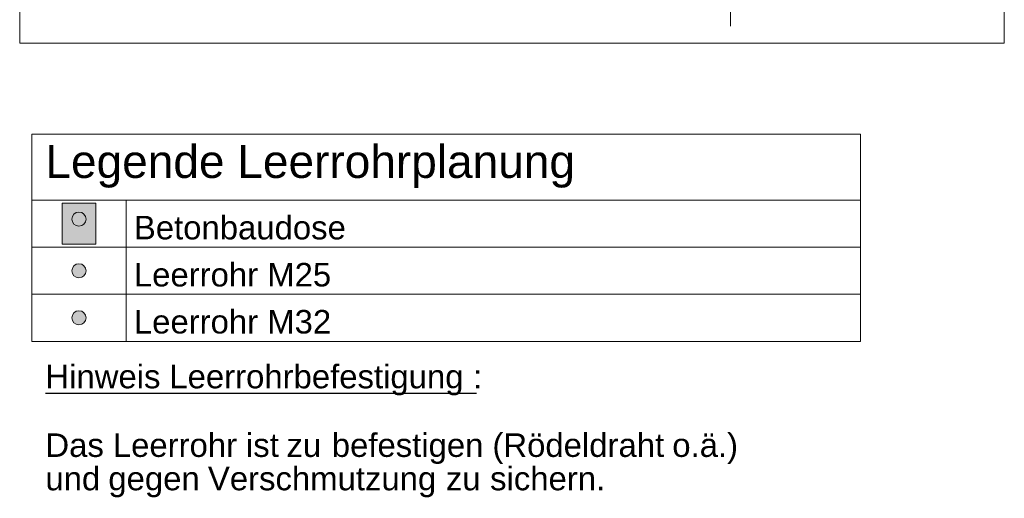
# Model space of a CAD drawing. Extents: x -620 to 3480, y 62 to 1107.
# Tile 120 of 256: x 133 to 196, y 535 to 565. Entities that reach past the tile are written whole.
import ezdxf
from ezdxf.lldxf.tags import DXFTag

# ---------------------------------------------------------------- set-up
doc = ezdxf.new("R2010")
doc.units = 0
doc.layers.get('0').update_dxf_attribs({"lineweight": 35})
for name, color, linetype, lineweight, true_color in [('E_Betonbaudose', 1, 'Continuous', 13, 0xff0000), ('E_Detail_Wandschraffur', 7, 'Continuous', 5, 0xc0c0c0), ('E_Leerrohr Umrandung-A06G9GVR8I', 7, 'Continuous', 9, 0xffffff), ('E_Leerrohrdose 32-A06G9GVV8I', 7, 'Continuous', 9, 0x99ff99)]:
    doc.layers.add(name, color=color, linetype=linetype, lineweight=lineweight, true_color=true_color)
doc.layers.add('E_Detail_Linie_Text_Bem', color=7, linetype='Continuous', lineweight=13)
doc.layers.add('E_Legende', color=7, linetype='Continuous', lineweight=13)
doc.styles.get("Standard").update_dxf_attribs({"font": 'ARIALN.TTF'})
tags = doc.linetypes.add('fein_strichliert-A06G9GVL8I', pattern=[4, 1, -2, 1]).pattern_tags.tags
tags[8:9] = [DXFTag(74, 4), DXFTag(75, 0), DXFTag(340, '0'), DXFTag(46, 0.0), DXFTag(50, 0.0), DXFTag(44, 0.0), DXFTag(45, 0.0)]
tags[6:7] = [DXFTag(74, 4), DXFTag(75, 0), DXFTag(340, '0'), DXFTag(46, 0.0), DXFTag(50, 0.0), DXFTag(44, 0.0), DXFTag(45, 0.0)]
tags[4:5] = [DXFTag(74, 4), DXFTag(75, 0), DXFTag(340, '0'), DXFTag(46, 0.0), DXFTag(50, 0.0), DXFTag(44, 0.0), DXFTag(45, 0.0)]

# ---------------------------------------------------------------- blocks, each defined once
blk = doc.blocks.new('Referenz-A06G9GVP8I')
at = {"layer": 'E_Detail_Linie_Text_Bem', "linetype": 'fein_strichliert-A06G9GVL8I', "ltscale": 0.65}
for p, q in [((132.862, 625.262), (132.862, 563.946)), ((195.631, 563.946), (195.631, 625.262)), ((178.169, 565.027), (178.169, 617.906)), ((132.862, 563.946), (192.605, 563.946)), ((192.605, 563.946), (195.631, 563.946))]:
    blk.add_line(p, q, dxfattribs=at)
blk = doc.blocks.new('Referenz-A06G9GVW8I')
at = {"layer": 'E_Detail_Wandschraffur', "linetype": 'Continuous', "ltscale": 0.13}
for points in [[(136.641, 553.175), (136.708, 553.17), (136.774, 553.155), (136.836, 553.13), (136.895, 553.097), (136.947, 553.055), (136.993, 553.005), (137.031, 552.95), (137.06, 552.889), (137.08, 552.825), (137.09, 552.758), (137.09, 552.691), (137.08, 552.625), (137.06, 552.56), (137.031, 552.5), (136.993, 552.444), (136.947, 552.395), (136.895, 552.353), (136.836, 552.319), (136.774, 552.295), (136.708, 552.28), (136.641, 552.275), (136.574, 552.28), (136.509, 552.295), (136.446, 552.319), (136.388, 552.353), (136.335, 552.395), (136.289, 552.444), (136.252, 552.5), (136.222, 552.56), (136.203, 552.625), (136.192, 552.691), (136.192, 552.758), (136.203, 552.825), (136.222, 552.889), (136.252, 552.95), (136.289, 553.005), (136.335, 553.055), (136.388, 553.097), (136.446, 553.13), (136.509, 553.155), (136.574, 553.17)], [(136.641, 549.881), (136.708, 549.876), (136.774, 549.861), (136.836, 549.836), (136.895, 549.803), (136.947, 549.761), (136.993, 549.711), (137.031, 549.656), (137.06, 549.595), (137.08, 549.531), (137.09, 549.464), (137.09, 549.397), (137.08, 549.331), (137.06, 549.266), (137.031, 549.206), (136.993, 549.15), (136.947, 549.101), (136.895, 549.059), (136.836, 549.025), (136.774, 549.001), (136.708, 548.986), (136.641, 548.981), (136.574, 548.986), (136.509, 549.001), (136.446, 549.025), (136.388, 549.059), (136.335, 549.101), (136.289, 549.15), (136.252, 549.206), (136.222, 549.266), (136.202, 549.331), (136.192, 549.397), (136.192, 549.464), (136.202, 549.531), (136.222, 549.595), (136.252, 549.656), (136.289, 549.711), (136.335, 549.761), (136.388, 549.803), (136.446, 549.836), (136.509, 549.861), (136.574, 549.876)], [(136.641, 546.881), (136.708, 546.876), (136.774, 546.861), (136.836, 546.836), (136.895, 546.803), (136.947, 546.761), (136.993, 546.711), (137.031, 546.656), (137.06, 546.595), (137.08, 546.531), (137.09, 546.464), (137.09, 546.397), (137.08, 546.331), (137.06, 546.266), (137.031, 546.206), (136.993, 546.15), (136.947, 546.101), (136.895, 546.059), (136.836, 546.025), (136.774, 546.001), (136.708, 545.986), (136.641, 545.981), (136.574, 545.986), (136.509, 546.001), (136.446, 546.025), (136.388, 546.059), (136.335, 546.101), (136.289, 546.15), (136.252, 546.206), (136.222, 546.266), (136.202, 546.331), (136.192, 546.397), (136.192, 546.464), (136.202, 546.531), (136.222, 546.595), (136.252, 546.656), (136.289, 546.711), (136.335, 546.761), (136.388, 546.803), (136.446, 546.836), (136.509, 546.861), (136.574, 546.876)]]:
    blk.add_hatch(color=256, dxfattribs=at).paths.add_polyline_path(points)
at = {"layer": 'E_Betonbaudose', "linetype": 'Continuous', "ltscale": 0.013}
for centre in [(136.641, 552.725), (136.641, 549.431), (136.641, 546.431)]:
    blk.add_circle(centre, 0.45, dxfattribs=at)
at = {"layer": 'E_Leerrohr Umrandung-A06G9GVR8I', "linetype": 'Continuous', "ltscale": 0.13}
for p, q in [((135.561, 551.125), (135.561, 553.734)), ((135.561, 553.734), (137.721, 553.734)), ((137.721, 553.734), (137.721, 551.125)), ((137.721, 551.125), (135.561, 551.125))]:
    blk.add_line(p, q, dxfattribs=at)
at = {"layer": 'E_Leerrohrdose 32-A06G9GVV8I', "linetype": 'Continuous', "ltscale": 0.13}
blk.add_solid([(135.561, 553.734), (137.721, 553.734), (135.561, 551.125), (137.721, 551.125)], dxfattribs=at)
at = {"layer": 'E_Legende', "linetype": 'Continuous', "ltscale": 0.13}
for p, q in [((133.641, 558.131), (186.47, 558.131)), ((133.641, 544.931), (133.641, 558.131)), ((186.47, 544.931), (186.47, 558.131)), ((133.641, 553.931), (186.47, 553.931)), ((139.641, 544.931), (139.641, 553.931)), ((133.641, 550.931), (186.47, 550.931)), ((133.641, 547.931), (186.47, 547.931)), ((133.641, 544.931), (186.47, 544.931))]:
    blk.add_line(p, q, dxfattribs=at)
at = {"layer": 'E_Legende', "linetype": 'Continuous', "lineweight": -2, "ltscale": 0.25}
for p, q in [((134.501, 541.637), (141.586, 541.637)), ((141.586, 541.637), (142.402, 541.637)), ((142.402, 541.637), (160.86, 541.637)), ((160.86, 541.637), (161.769, 541.637)), ((161.769, 541.637), (161.979, 541.637))]:
    blk.add_line(p, q, dxfattribs=at)
at = {"layer": 'E_Legende', "linetype": 'Continuous', "ltscale": 0.13, "attachment_point": 1}
for s, insert, char_height in [('{\\fArial;Legende Leerrohrplanung}', (134.501, 557.449), 2.1), ('{\\fArial;Betonbaudose}', (140.141, 552.931), 1.5), ('{\\fArial;Leerrohr M25}', (140.141, 549.931), 1.5), ('{\\fArial;Leerrohr M32}', (140.141, 546.931), 1.5)]:
    blk.add_mtext(s, dxfattribs=dict(at, insert=insert, char_height=char_height))
at = {"layer": 'E_Legende', "linetype": 'Continuous', "lineweight": -2, "ltscale": 0.25, "char_height": 1.5, "attachment_point": 1}
for s, insert in [('{\\fArial;Leerrohrbefestigung}', (142.402, 543.437)), ('{\\fArial;Hinweis}', (134.501, 543.437)), ('{\\fArial;:}', (161.769, 543.437)), ('{\\fArial;Leerrohr}', (138.799, 539.064)), ('{\\fArial;befestigen}', (152.757, 539.064)), ('{\\fArial;(Rödeldraht}', (162.998, 539.064)), ('{\\fArial;o.ä.)}', (174.466, 539.064)), ('{\\fArial;Das}', (134.501, 539.064)), ('{\\fArial;ist}', (147.286, 539.064)), ('{\\fArial;zu}', (149.866, 539.064)), ('{\\fArial;und}', (134.501, 536.936)), ('{\\fArial;Verschmutzung}', (144.86, 536.936)), ('{\\fArial;sichern.}', (162.85, 536.936)), ('{\\fArial;gegen}', (138.512, 536.936)), ('{\\fArial;zu}', (160.031, 536.936))]:
    blk.add_mtext(s, dxfattribs=dict(at, insert=insert))

msp = doc.modelspace()

# ---------------------------------------------------------------- block references
at = {"color": 8, "lineweight": 25, "ltscale": 0.25, "true_color": 0x808080}
for name in ['Referenz-A06G9GVP8I', 'Referenz-A06G9GVW8I']:
    msp.add_blockref(name, (0, 0), dxfattribs=at)

doc.saveas('drawing.dxf')
